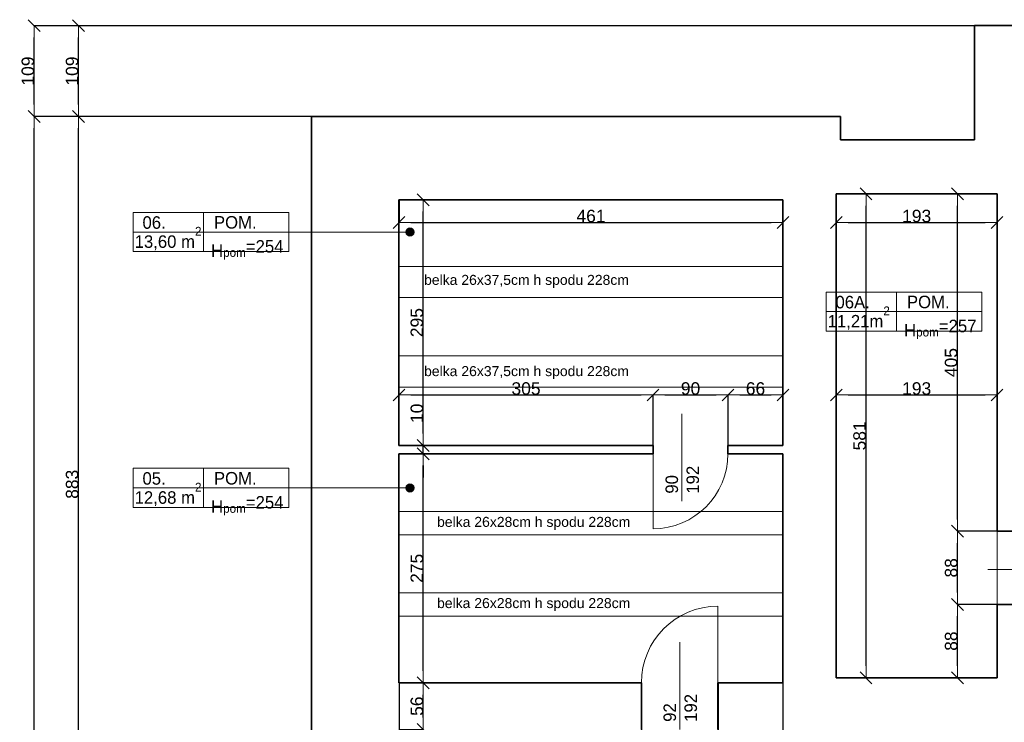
# Model space of a CAD drawing. Header units: metres. Extents: x 7506757 to 756746378, y 5735207 to 582114514.
# Tile 93 of 256: x 7679181 to 7691002, y 5801683 to 5810119. Entities that reach past the tile are written whole.
import ezdxf

# ---------------------------------------------------------------- set-up
doc = ezdxf.new("R2010")
doc.units = ezdxf.units.M
doc.header["$MEASUREMENT"] = 0
doc.header["$PDMODE"] = 2
doc.layers.get('0').update_dxf_attribs({"color": 250, "linetype": 'CONTINUOUS', "lineweight": 100, "plot": 0})
doc.layers.get('Defpoints').update_dxf_attribs({"linetype": 'CONTINUOUS'})
for name, color, linetype, lineweight in [('046', 7, 'CONTINUOUS', 18), ('2D - Ogolne46', 7, 'CONTINUOUS', 18), ('7 - linia widok1', 7, 'CONTINUOUS', 13), ('ELEKTRYKA141', 7, 'CONTINUOUS', 0), ('M_OCIANA6', 5, 'CONTINUOUS', 35), ('M_OPISY1', 7, 'CONTINUOUS', 13), ('M_OPISY141', 7, 'CONTINUOUS', 0), ('opis1', 7, 'CONTINUOUS', 13)]:
    doc.layers.add(name, color=color, linetype=linetype, lineweight=lineweight)
doc.layers.add('M_OPISY', color=7, linetype='CONTINUOUS')
doc.layers.add('PWYMIAR', color=7, linetype='CONTINUOUS')
doc.styles.add('GENERATED_STYLE_1', font='arial.ttf')
doc.styles.add('GENERATED_STYLE_2', font='txt')
doc.dimstyles.new('GENERATED_STYLE__1', dxfattribs={"dimtxt": 150, "dimasz": 142.5, "dimexe": 0.18, "dimexo": 0, "dimgap": 0.09, "dimtad": 1, "dimdec": 0, "dimlfac": 0.1, "dimzin": 0, "dimdsep": 46, "dimtxsty": 'GENERATED_STYLE_1', "dimblk": 'ARROWHEAD_6', "dimblk1": 'ARROWHEAD_6', "dimblk2": 'ARROWHEAD_6', "dimcen": 0.09, "dimclrd": 251, "dimclre": 251, "dimclrt": 7, "dimazin": 0, "dimtfac": 1, "dimtdec": 4, "dimtmove": 0, "dimatfit": 3, "dimfxl": 0, "dimtolj": 1, "dimtzin": 0, "dimarcsym": 0})
doc.dimstyles.new('GENERATED_STYLE__2', dxfattribs={"dimtxt": 150, "dimasz": 142.5, "dimexe": 0.18, "dimexo": 0, "dimgap": 0.09, "dimtad": 1, "dimtih": 1, "dimtoh": 1, "dimdec": 0, "dimlfac": 0.1, "dimzin": 0, "dimdsep": 46, "dimtxsty": 'GENERATED_STYLE_1', "dimblk": 'ARROWHEAD_6', "dimblk1": 'ARROWHEAD_6', "dimblk2": 'ARROWHEAD_6', "dimcen": 0.09, "dimclrd": 251, "dimclre": 251, "dimclrt": 7, "dimazin": 0, "dimtfac": 1, "dimtdec": 4, "dimtmove": 0, "dimatfit": 3, "dimfxl": 0, "dimtolj": 1, "dimtzin": 0, "dimarcsym": 0})

# ---------------------------------------------------------------- blocks, each defined once
blk = doc.blocks.new('Linia_1', base_point=(583363, 256590))
at = {"layer": 'M_OPISY1', "linetype": 'Continuous'}
blk.add_hatch(color=256, dxfattribs=at).paths.add_polyline_path([(586737, 256590), (586734, 256609), (586723, 256626), (586707, 256636), (586687, 256640), (586668, 256636), (586652, 256626), (586641, 256609), (586637, 256590), (586641, 256571), (586652, 256555), (586668, 256544), (586687, 256540), (586707, 256544), (586723, 256555), (586734, 256571)], flags=0)
blk.add_circle((586687, 256590), 50, dxfattribs=at)
at = {"layer": 'M_OPISY141', "linetype": 'Continuous'}
blk.add_line((583363, 256590), (586637, 256590), dxfattribs=at)
blk = doc.blocks.new('Linia_2', base_point=(583363, 253518))
at = {"layer": 'M_OPISY1', "linetype": 'Continuous'}
blk.add_hatch(color=256, dxfattribs=at).paths.add_polyline_path([(586737, 253518), (586734, 253537), (586723, 253553), (586707, 253564), (586687, 253568), (586668, 253564), (586652, 253553), (586641, 253537), (586637, 253518), (586641, 253499), (586652, 253483), (586668, 253472), (586687, 253468), (586707, 253472), (586723, 253483), (586734, 253499)], flags=0)
blk.add_circle((586687, 253518), 50, dxfattribs=at)
at = {"layer": 'M_OPISY141', "linetype": 'Continuous'}
blk.add_line((583363, 253518), (586637, 253518), dxfattribs=at)
blk = doc.blocks.new('ARROWHEAD_6')
at = {"color": 0, "linetype": 'Continuous', "lineweight": 0}
for p, q in [((0, 0), (-1, 0)), ((-0.5, -0.5), (0.5, 0.5))]:
    blk.add_line(p, q, dxfattribs=at)
blk = doc.blocks.new('*D5526')
at = {"layer": 'Defpoints', "color": 0, "linetype": 'Continuous', "transparency": 16777216}
for p in [(7683735, 5802157), (7684026, 5802157), (7683735, 5801597)]:
    blk.add_point(p, dxfattribs=at)
at = {"layer": 'PWYMIAR', "color": 251, "linetype": 'Continuous', "lineweight": -2, "transparency": 16777216}
for p, q in [((7683735, 5802157), (7684027, 5802157)), ((7684026, 5801740), (7684026, 5802015)), ((7683735, 5801597), (7684027, 5801597))]:
    blk.add_line(p, q, dxfattribs=at)
at = {"layer": 'PWYMIAR', "color": 251, "linetype": 'Continuous', "lineweight": -2, "transparency": 16777216, "xscale": 142.5, "yscale": 142.5, "zscale": 142.5}
for p, rotation in [((7684026, 5802157), 90), ((7684026, 5801597), 270)]:
    blk.add_blockref('ARROWHEAD_6', p, dxfattribs=dict(at, rotation=rotation))
at = {"layer": 'PWYMIAR', "color": 7, "linetype": 'Continuous', "lineweight": 13, "transparency": 16777216, "insert": (7683950, 5801877), "char_height": 150, "attachment_point": 5, "rotation": 90, "style": 'GENERATED_STYLE_1'}
blk.add_mtext('\\A1;56', dxfattribs=at)
blk = doc.blocks.new('*D5527')
at = {"layer": 'Defpoints', "color": 0, "linetype": 'Continuous', "transparency": 16777216}
for p in [(7683735, 5804907), (7684026, 5804907), (7683735, 5802157)]:
    blk.add_point(p, dxfattribs=at)
at = {"layer": 'PWYMIAR', "color": 251, "linetype": 'Continuous', "lineweight": -2, "transparency": 16777216}
for p, q in [((7683735, 5804907), (7684027, 5804907)), ((7684026, 5802300), (7684026, 5804765)), ((7683735, 5802157), (7684027, 5802157))]:
    blk.add_line(p, q, dxfattribs=at)
at = {"layer": 'PWYMIAR', "color": 251, "linetype": 'Continuous', "lineweight": -2, "transparency": 16777216, "xscale": 142.5, "yscale": 142.5, "zscale": 142.5}
for p, rotation in [((7684026, 5804907), 90), ((7684026, 5802157), 270)]:
    blk.add_blockref('ARROWHEAD_6', p, dxfattribs=dict(at, rotation=rotation))
at = {"layer": 'PWYMIAR', "color": 7, "linetype": 'Continuous', "lineweight": 13, "transparency": 16777216, "insert": (7683950, 5803532), "char_height": 150, "attachment_point": 5, "rotation": 90, "style": 'GENERATED_STYLE_1'}
blk.add_mtext('\\A1;275', dxfattribs=at)
blk = doc.blocks.new('*D5528')
at = {"layer": 'Defpoints', "color": 0, "linetype": 'Continuous', "transparency": 16777216}
for p in [(7683735, 5805007), (7683735, 5804907), (7684026, 5805007)]:
    blk.add_point(p, dxfattribs=at)
at = {"layer": 'PWYMIAR', "color": 251, "linetype": 'Continuous', "lineweight": -2, "transparency": 16777216}
for p, q in [((7684026, 5805150), (7684026, 5805493)), ((7683735, 5805007), (7684027, 5805007)), ((7683735, 5804907), (7684027, 5804907)), ((7684026, 5804907), (7684026, 5805007)), ((7684026, 5804765), (7684026, 5804622))]:
    blk.add_line(p, q, dxfattribs=at)
at = {"layer": 'PWYMIAR', "color": 251, "linetype": 'Continuous', "lineweight": -2, "transparency": 16777216, "xscale": 142.5, "yscale": 142.5, "zscale": 142.5}
for p, rotation in [((7684026, 5805007), 270), ((7684026, 5804907), 90)]:
    blk.add_blockref('ARROWHEAD_6', p, dxfattribs=dict(at, rotation=rotation))
at = {"layer": 'PWYMIAR', "color": 7, "linetype": 'Continuous', "lineweight": 13, "transparency": 16777216, "insert": (7683950, 5805393), "char_height": 150, "attachment_point": 5, "rotation": 90, "style": 'GENERATED_STYLE_1'}
blk.add_mtext('\\A1;10', dxfattribs=at)
blk = doc.blocks.new('*D5529')
at = {"layer": 'Defpoints', "color": 0, "linetype": 'Continuous', "transparency": 16777216}
for p in [(7683735, 5807957), (7684026, 5807957), (7683735, 5805007)]:
    blk.add_point(p, dxfattribs=at)
at = {"layer": 'PWYMIAR', "color": 251, "linetype": 'Continuous', "lineweight": -2, "transparency": 16777216}
for p, q in [((7683735, 5807957), (7684027, 5807957)), ((7684026, 5805150), (7684026, 5807815)), ((7683735, 5805007), (7684027, 5805007))]:
    blk.add_line(p, q, dxfattribs=at)
at = {"layer": 'PWYMIAR', "color": 251, "linetype": 'Continuous', "lineweight": -2, "transparency": 16777216, "xscale": 142.5, "yscale": 142.5, "zscale": 142.5}
for p, rotation in [((7684026, 5807957), 90), ((7684026, 5805007), 270)]:
    blk.add_blockref('ARROWHEAD_6', p, dxfattribs=dict(at, rotation=rotation))
at = {"layer": 'PWYMIAR', "color": 7, "linetype": 'Continuous', "lineweight": 13, "transparency": 16777216, "insert": (7683950, 5806482), "char_height": 150, "attachment_point": 5, "rotation": 90, "style": 'GENERATED_STYLE_1'}
blk.add_mtext('\\A1;295', dxfattribs=at)
blk = doc.blocks.new('*D5530')
at = {"layer": 'Defpoints', "color": 0, "linetype": 'Continuous', "transparency": 16777216}
for p in [(7686785, 5805613), (7683735, 5805007), (7686785, 5805007)]:
    blk.add_point(p, dxfattribs=at)
at = {"layer": 'PWYMIAR', "color": 251, "linetype": 'Continuous', "lineweight": -2, "transparency": 16777216}
for p, q in [((7683735, 5805007), (7683735, 5805613)), ((7683877, 5805613), (7686642, 5805613)), ((7686785, 5805007), (7686785, 5805613))]:
    blk.add_line(p, q, dxfattribs=at)
at = {"layer": 'PWYMIAR', "color": 251, "linetype": 'Continuous', "lineweight": -2, "transparency": 16777216, "xscale": 142.5, "yscale": 142.5, "zscale": 142.5, "rotation": 180}
blk.add_blockref('ARROWHEAD_6', (7683735, 5805613), dxfattribs=at)
at = {"layer": 'PWYMIAR', "color": 251, "linetype": 'Continuous', "lineweight": -2, "transparency": 16777216, "xscale": 142.5, "yscale": 142.5, "zscale": 142.5}
blk.add_blockref('ARROWHEAD_6', (7686785, 5805613), dxfattribs=at)
at = {"layer": 'PWYMIAR', "color": 7, "linetype": 'Continuous', "lineweight": 13, "transparency": 16777216, "insert": (7685260, 5805690), "char_height": 150, "attachment_point": 5, "style": 'GENERATED_STYLE_1'}
blk.add_mtext('\\A1;305', dxfattribs=at)
blk = doc.blocks.new('*D5531')
at = {"layer": 'Defpoints', "color": 0, "linetype": 'Continuous', "transparency": 16777216}
for p in [(7687685, 5805613), (7686785, 5805007), (7687685, 5805007)]:
    blk.add_point(p, dxfattribs=at)
at = {"layer": 'PWYMIAR', "color": 251, "linetype": 'Continuous', "lineweight": -2, "transparency": 16777216}
for p, q in [((7686785, 5805007), (7686785, 5805613)), ((7686927, 5805613), (7687542, 5805613)), ((7687685, 5805007), (7687685, 5805613))]:
    blk.add_line(p, q, dxfattribs=at)
at = {"layer": 'PWYMIAR', "color": 251, "linetype": 'Continuous', "lineweight": -2, "transparency": 16777216, "xscale": 142.5, "yscale": 142.5, "zscale": 142.5, "rotation": 180}
blk.add_blockref('ARROWHEAD_6', (7686785, 5805613), dxfattribs=at)
at = {"layer": 'PWYMIAR', "color": 251, "linetype": 'Continuous', "lineweight": -2, "transparency": 16777216, "xscale": 142.5, "yscale": 142.5, "zscale": 142.5}
blk.add_blockref('ARROWHEAD_6', (7687685, 5805613), dxfattribs=at)
at = {"layer": 'PWYMIAR', "color": 7, "linetype": 'Continuous', "lineweight": 13, "transparency": 16777216, "insert": (7687235, 5805690), "char_height": 150, "attachment_point": 5, "style": 'GENERATED_STYLE_1'}
blk.add_mtext('\\A1;90', dxfattribs=at)
blk = doc.blocks.new('*D5532')
at = {"layer": 'Defpoints', "color": 0, "linetype": 'Continuous', "transparency": 16777216}
for p in [(7688345, 5805613), (7687685, 5805007), (7688345, 5805007)]:
    blk.add_point(p, dxfattribs=at)
at = {"layer": 'PWYMIAR', "color": 251, "linetype": 'Continuous', "lineweight": -2, "transparency": 16777216}
for p, q in [((7687685, 5805007), (7687685, 5805613)), ((7687827, 5805613), (7688202, 5805613)), ((7688345, 5805007), (7688345, 5805613))]:
    blk.add_line(p, q, dxfattribs=at)
at = {"layer": 'PWYMIAR', "color": 251, "linetype": 'Continuous', "lineweight": -2, "transparency": 16777216, "xscale": 142.5, "yscale": 142.5, "zscale": 142.5, "rotation": 180}
blk.add_blockref('ARROWHEAD_6', (7687685, 5805613), dxfattribs=at)
at = {"layer": 'PWYMIAR', "color": 251, "linetype": 'Continuous', "lineweight": -2, "transparency": 16777216, "xscale": 142.5, "yscale": 142.5, "zscale": 142.5}
blk.add_blockref('ARROWHEAD_6', (7688345, 5805613), dxfattribs=at)
at = {"layer": 'PWYMIAR', "color": 7, "linetype": 'Continuous', "lineweight": 13, "transparency": 16777216, "insert": (7688015, 5805690), "char_height": 150, "attachment_point": 5, "style": 'GENERATED_STYLE_1'}
blk.add_mtext('\\A1;66', dxfattribs=at)
blk = doc.blocks.new('*D5533')
at = {"layer": 'Defpoints', "color": 0, "linetype": 'Continuous', "transparency": 16777216}
for p in [(7683735, 5807957), (7688345, 5807957), (7688345, 5807684)]:
    blk.add_point(p, dxfattribs=at)
at = {"layer": 'PWYMIAR', "color": 251, "linetype": 'Continuous', "lineweight": -2, "transparency": 16777216}
for p, q in [((7683735, 5807957), (7683735, 5807684)), ((7688345, 5807957), (7688345, 5807684)), ((7683877, 5807684), (7688202, 5807684))]:
    blk.add_line(p, q, dxfattribs=at)
at = {"layer": 'PWYMIAR', "color": 251, "linetype": 'Continuous', "lineweight": -2, "transparency": 16777216, "xscale": 142.5, "yscale": 142.5, "zscale": 142.5, "rotation": 180}
blk.add_blockref('ARROWHEAD_6', (7683735, 5807684), dxfattribs=at)
at = {"layer": 'PWYMIAR', "color": 251, "linetype": 'Continuous', "lineweight": -2, "transparency": 16777216, "xscale": 142.5, "yscale": 142.5, "zscale": 142.5}
blk.add_blockref('ARROWHEAD_6', (7688345, 5807684), dxfattribs=at)
at = {"layer": 'PWYMIAR', "color": 7, "linetype": 'Continuous', "lineweight": 13, "transparency": 16777216, "insert": (7686040, 5807761), "char_height": 150, "attachment_point": 5, "style": 'GENERATED_STYLE_1'}
blk.add_mtext('\\A1;461', dxfattribs=at)
blk = doc.blocks.new('*D5534')
at = {"layer": 'Defpoints', "color": 0, "linetype": 'Continuous', "transparency": 16777216}
for p in [(7683735, 5802157), (7686645, 5802157), (7686645, 5801314)]:
    blk.add_point(p, dxfattribs=at)
at = {"layer": 'PWYMIAR', "color": 251, "linetype": 'Continuous', "lineweight": -2, "transparency": 16777216}
for p, q in [((7683735, 5802157), (7683735, 5801314)), ((7686645, 5802157), (7686645, 5801314)), ((7683877, 5801314), (7686502, 5801314))]:
    blk.add_line(p, q, dxfattribs=at)
at = {"layer": 'PWYMIAR', "color": 251, "linetype": 'Continuous', "lineweight": -2, "transparency": 16777216, "xscale": 142.5, "yscale": 142.5, "zscale": 142.5, "rotation": 180}
blk.add_blockref('ARROWHEAD_6', (7683735, 5801314), dxfattribs=at)
at = {"layer": 'PWYMIAR', "color": 251, "linetype": 'Continuous', "lineweight": -2, "transparency": 16777216, "xscale": 142.5, "yscale": 142.5, "zscale": 142.5}
blk.add_blockref('ARROWHEAD_6', (7686645, 5801314), dxfattribs=at)
at = {"layer": 'PWYMIAR', "color": 7, "linetype": 'Continuous', "lineweight": 13, "transparency": 16777216, "insert": (7685190, 5801391), "char_height": 150, "attachment_point": 5, "style": 'GENERATED_STYLE_1'}
blk.add_mtext('\\A1;291', dxfattribs=at)
blk = doc.blocks.new('*D5535')
at = {"layer": 'Defpoints', "color": 0, "linetype": 'Continuous', "transparency": 16777216}
for p in [(7686645, 5802157), (7687565, 5802157), (7687565, 5801314)]:
    blk.add_point(p, dxfattribs=at)
at = {"layer": 'PWYMIAR', "color": 251, "linetype": 'Continuous', "lineweight": -2, "transparency": 16777216}
for p, q in [((7686645, 5802157), (7686645, 5801314)), ((7687565, 5802157), (7687565, 5801314)), ((7686787, 5801314), (7687422, 5801314))]:
    blk.add_line(p, q, dxfattribs=at)
at = {"layer": 'PWYMIAR', "color": 251, "linetype": 'Continuous', "lineweight": -2, "transparency": 16777216, "xscale": 142.5, "yscale": 142.5, "zscale": 142.5, "rotation": 180}
blk.add_blockref('ARROWHEAD_6', (7686645, 5801314), dxfattribs=at)
at = {"layer": 'PWYMIAR', "color": 251, "linetype": 'Continuous', "lineweight": -2, "transparency": 16777216, "xscale": 142.5, "yscale": 142.5, "zscale": 142.5}
blk.add_blockref('ARROWHEAD_6', (7687565, 5801314), dxfattribs=at)
at = {"layer": 'PWYMIAR', "color": 7, "linetype": 'Continuous', "lineweight": 13, "transparency": 16777216, "insert": (7687105, 5801391), "char_height": 150, "attachment_point": 5, "style": 'GENERATED_STYLE_1'}
blk.add_mtext('\\A1;92', dxfattribs=at)
blk = doc.blocks.new('*D5536')
at = {"layer": 'Defpoints', "color": 0, "linetype": 'Continuous', "transparency": 16777216}
for p in [(7687565, 5802157), (7688345, 5802157), (7688345, 5801314)]:
    blk.add_point(p, dxfattribs=at)
at = {"layer": 'PWYMIAR', "color": 251, "linetype": 'Continuous', "lineweight": -2, "transparency": 16777216}
for p, q in [((7687565, 5802157), (7687565, 5801314)), ((7688345, 5802157), (7688345, 5801314)), ((7687707, 5801314), (7688202, 5801314))]:
    blk.add_line(p, q, dxfattribs=at)
at = {"layer": 'PWYMIAR', "color": 251, "linetype": 'Continuous', "lineweight": -2, "transparency": 16777216, "xscale": 142.5, "yscale": 142.5, "zscale": 142.5, "rotation": 180}
blk.add_blockref('ARROWHEAD_6', (7687565, 5801314), dxfattribs=at)
at = {"layer": 'PWYMIAR', "color": 251, "linetype": 'Continuous', "lineweight": -2, "transparency": 16777216, "xscale": 142.5, "yscale": 142.5, "zscale": 142.5}
blk.add_blockref('ARROWHEAD_6', (7688345, 5801314), dxfattribs=at)
at = {"layer": 'PWYMIAR', "color": 7, "linetype": 'Continuous', "lineweight": 13, "transparency": 16777216, "insert": (7687955, 5801391), "char_height": 150, "attachment_point": 5, "style": 'GENERATED_STYLE_1'}
blk.add_mtext('\\A1;78', dxfattribs=at)
blk = doc.blocks.new('*D5556')
at = {"layer": 'Defpoints', "color": 0, "linetype": 'Continuous', "transparency": 16777216}
for p in [(7690440, 5803098), (7690915, 5803098), (7690915, 5802217)]:
    blk.add_point(p, dxfattribs=at)
at = {"layer": 'PWYMIAR', "color": 251, "linetype": 'Continuous', "lineweight": -2, "transparency": 16777216}
for p, q in [((7690915, 5803098), (7690440, 5803098)), ((7690440, 5802360), (7690440, 5802956)), ((7690915, 5802217), (7690440, 5802217))]:
    blk.add_line(p, q, dxfattribs=at)
at = {"layer": 'PWYMIAR', "color": 251, "linetype": 'Continuous', "lineweight": -2, "transparency": 16777216, "xscale": 142.5, "yscale": 142.5, "zscale": 142.5}
for p, rotation in [((7690440, 5803098), 90), ((7690440, 5802217), 270)]:
    blk.add_blockref('ARROWHEAD_6', p, dxfattribs=dict(at, rotation=rotation))
at = {"layer": 'PWYMIAR', "color": 7, "linetype": 'Continuous', "lineweight": 13, "transparency": 16777216, "insert": (7690364, 5802658), "char_height": 150, "attachment_point": 5, "rotation": 90, "style": 'GENERATED_STYLE_1'}
blk.add_mtext('\\A1;88', dxfattribs=at)
blk = doc.blocks.new('*D5557')
at = {"layer": 'Defpoints', "color": 0, "linetype": 'Continuous', "transparency": 16777216}
for p in [(7690440, 5803977), (7690915, 5803977), (7690915, 5803098)]:
    blk.add_point(p, dxfattribs=at)
at = {"layer": 'PWYMIAR', "color": 251, "linetype": 'Continuous', "lineweight": -2, "transparency": 16777216}
for p, q in [((7690915, 5803977), (7690440, 5803977)), ((7690440, 5803241), (7690440, 5803835)), ((7690915, 5803098), (7690440, 5803098))]:
    blk.add_line(p, q, dxfattribs=at)
at = {"layer": 'PWYMIAR', "color": 251, "linetype": 'Continuous', "lineweight": -2, "transparency": 16777216, "xscale": 142.5, "yscale": 142.5, "zscale": 142.5}
for p, rotation in [((7690440, 5803977), 90), ((7690440, 5803098), 270)]:
    blk.add_blockref('ARROWHEAD_6', p, dxfattribs=dict(at, rotation=rotation))
at = {"layer": 'PWYMIAR', "color": 7, "linetype": 'Continuous', "lineweight": 13, "transparency": 16777216, "insert": (7690364, 5803538), "char_height": 150, "attachment_point": 5, "rotation": 90, "style": 'GENERATED_STYLE_1'}
blk.add_mtext('\\A1;88', dxfattribs=at)
blk = doc.blocks.new('*D5558')
at = {"layer": 'Defpoints', "color": 0, "linetype": 'Continuous', "transparency": 16777216}
for p in [(7690440, 5808027), (7690915, 5808027), (7690915, 5803977)]:
    blk.add_point(p, dxfattribs=at)
at = {"layer": 'PWYMIAR', "color": 251, "linetype": 'Continuous', "lineweight": -2, "transparency": 16777216}
for p, q in [((7690915, 5808027), (7690440, 5808027)), ((7690440, 5804120), (7690440, 5807885)), ((7690915, 5803977), (7690440, 5803977))]:
    blk.add_line(p, q, dxfattribs=at)
at = {"layer": 'PWYMIAR', "color": 251, "linetype": 'Continuous', "lineweight": -2, "transparency": 16777216, "xscale": 142.5, "yscale": 142.5, "zscale": 142.5}
for p, rotation in [((7690440, 5808027), 90), ((7690440, 5803977), 270)]:
    blk.add_blockref('ARROWHEAD_6', p, dxfattribs=dict(at, rotation=rotation))
at = {"layer": 'PWYMIAR', "color": 7, "linetype": 'Continuous', "lineweight": 13, "transparency": 16777216, "insert": (7690364, 5806002), "char_height": 150, "attachment_point": 5, "rotation": 90, "style": 'GENERATED_STYLE_1'}
blk.add_mtext('\\A1;405', dxfattribs=at)
blk = doc.blocks.new('*D5559')
at = {"layer": 'Defpoints', "color": 0, "linetype": 'Continuous', "transparency": 16777216}
for p in [(7689342, 5808027), (7690915, 5808027), (7690915, 5802217)]:
    blk.add_point(p, dxfattribs=at)
at = {"layer": 'PWYMIAR', "color": 251, "linetype": 'Continuous', "lineweight": -2, "transparency": 16777216}
for p, q in [((7690915, 5808027), (7689341, 5808027)), ((7689342, 5802360), (7689342, 5807885)), ((7690915, 5802217), (7689341, 5802217))]:
    blk.add_line(p, q, dxfattribs=at)
at = {"layer": 'PWYMIAR', "color": 251, "linetype": 'Continuous', "lineweight": -2, "transparency": 16777216, "xscale": 142.5, "yscale": 142.5, "zscale": 142.5}
for p, rotation in [((7689342, 5808027), 90), ((7689342, 5802217), 270)]:
    blk.add_blockref('ARROWHEAD_6', p, dxfattribs=dict(at, rotation=rotation))
at = {"layer": 'PWYMIAR', "color": 7, "linetype": 'Continuous', "lineweight": 13, "transparency": 16777216, "insert": (7689265, 5805122), "char_height": 150, "attachment_point": 5, "rotation": 90, "style": 'GENERATED_STYLE_1'}
blk.add_mtext('\\A1;581', dxfattribs=at)
blk = doc.blocks.new('*D5560')
at = {"layer": 'Defpoints', "color": 0, "linetype": 'Continuous', "transparency": 16777216}
for p in [(7688985, 5808027), (7690915, 5808027), (7690915, 5807684)]:
    blk.add_point(p, dxfattribs=at)
at = {"layer": 'PWYMIAR', "color": 251, "linetype": 'Continuous', "lineweight": -2, "transparency": 16777216}
for p, q in [((7688985, 5808027), (7688985, 5807684)), ((7690915, 5808027), (7690915, 5807684)), ((7689127, 5807684), (7690772, 5807684))]:
    blk.add_line(p, q, dxfattribs=at)
at = {"layer": 'PWYMIAR', "color": 251, "linetype": 'Continuous', "lineweight": -2, "transparency": 16777216, "xscale": 142.5, "yscale": 142.5, "zscale": 142.5, "rotation": 180}
blk.add_blockref('ARROWHEAD_6', (7688985, 5807684), dxfattribs=at)
at = {"layer": 'PWYMIAR', "color": 251, "linetype": 'Continuous', "lineweight": -2, "transparency": 16777216, "xscale": 142.5, "yscale": 142.5, "zscale": 142.5}
blk.add_blockref('ARROWHEAD_6', (7690915, 5807684), dxfattribs=at)
at = {"layer": 'PWYMIAR', "color": 7, "linetype": 'Continuous', "lineweight": 13, "transparency": 16777216, "insert": (7689950, 5807761), "char_height": 150, "attachment_point": 5, "style": 'GENERATED_STYLE_1'}
blk.add_mtext('\\A1;193', dxfattribs=at)
blk = doc.blocks.new('*D5679')
at = {"layer": 'Defpoints', "color": 0, "linetype": 'Continuous', "transparency": 16777216}
for p in [(7690915, 5805613), (7688985, 5804143), (7690915, 5803977)]:
    blk.add_point(p, dxfattribs=at)
at = {"layer": 'PWYMIAR', "color": 251, "linetype": 'Continuous', "lineweight": -2, "transparency": 16777216}
for p, q in [((7688985, 5804143), (7688985, 5805613)), ((7689127, 5805613), (7690772, 5805613)), ((7690915, 5803977), (7690915, 5805613))]:
    blk.add_line(p, q, dxfattribs=at)
at = {"layer": 'PWYMIAR', "color": 251, "linetype": 'Continuous', "lineweight": -2, "transparency": 16777216, "xscale": 142.5, "yscale": 142.5, "zscale": 142.5, "rotation": 180}
blk.add_blockref('ARROWHEAD_6', (7688985, 5805613), dxfattribs=at)
at = {"layer": 'PWYMIAR', "color": 251, "linetype": 'Continuous', "lineweight": -2, "transparency": 16777216, "xscale": 142.5, "yscale": 142.5, "zscale": 142.5}
blk.add_blockref('ARROWHEAD_6', (7690915, 5805613), dxfattribs=at)
at = {"layer": 'PWYMIAR', "color": 7, "linetype": 'Continuous', "lineweight": 13, "transparency": 16777216, "insert": (7689950, 5805690), "char_height": 150, "attachment_point": 5, "style": 'GENERATED_STYLE_1'}
blk.add_mtext('\\A1;193', dxfattribs=at)
blk = doc.blocks.new('*D5759')
at = {"layer": 'Defpoints', "color": 0, "linetype": 'Continuous', "transparency": 16777216}
for p in [(7679888, 5808957), (7689035, 5808957), (7688345, 5800125)]:
    blk.add_point(p, dxfattribs=at)
at = {"layer": 'PWYMIAR', "color": 251, "linetype": 'Continuous', "lineweight": -2, "transparency": 16777216}
for p, q in [((7689035, 5808957), (7679888, 5808957)), ((7679888, 5800267), (7679888, 5808815)), ((7688345, 5800125), (7679888, 5800125))]:
    blk.add_line(p, q, dxfattribs=at)
at = {"layer": 'PWYMIAR', "color": 251, "linetype": 'Continuous', "lineweight": -2, "transparency": 16777216, "xscale": 142.5, "yscale": 142.5, "zscale": 142.5}
for p, rotation in [((7679888, 5808957), 90), ((7679888, 5800125), 270)]:
    blk.add_blockref('ARROWHEAD_6', p, dxfattribs=dict(at, rotation=rotation))
at = {"layer": 'PWYMIAR', "color": 7, "linetype": 'Continuous', "lineweight": 13, "transparency": 16777216, "insert": (7679811, 5804541), "char_height": 150, "attachment_point": 5, "rotation": 90, "style": 'GENERATED_STYLE_1'}
blk.add_mtext('\\A1;883', dxfattribs=at)
blk = doc.blocks.new('*D5760')
at = {"layer": 'Defpoints', "color": 0, "linetype": 'Continuous', "transparency": 16777216}
for p in [(7679888, 5810047), (7690645, 5810047), (7689035, 5808957)]:
    blk.add_point(p, dxfattribs=at)
at = {"layer": 'PWYMIAR', "color": 251, "linetype": 'Continuous', "lineweight": -2, "transparency": 16777216}
for p, q in [((7690645, 5810047), (7679888, 5810047)), ((7679888, 5809100), (7679888, 5809905)), ((7689035, 5808957), (7679888, 5808957))]:
    blk.add_line(p, q, dxfattribs=at)
at = {"layer": 'PWYMIAR', "color": 251, "linetype": 'Continuous', "lineweight": -2, "transparency": 16777216, "xscale": 142.5, "yscale": 142.5, "zscale": 142.5}
for p, rotation in [((7679888, 5810047), 90), ((7679888, 5808957), 270)]:
    blk.add_blockref('ARROWHEAD_6', p, dxfattribs=dict(at, rotation=rotation))
at = {"layer": 'PWYMIAR', "color": 7, "linetype": 'Continuous', "lineweight": 13, "transparency": 16777216, "insert": (7679811, 5809502), "char_height": 150, "attachment_point": 5, "rotation": 90, "style": 'GENERATED_STYLE_1'}
blk.add_mtext('\\A1;109', dxfattribs=at)
blk = doc.blocks.new('*D5761')
at = {"layer": 'Defpoints', "color": 0, "linetype": 'Continuous', "transparency": 16777216}
for p in [(7679356, 5808957), (7682685, 5808957), (7682685, 5791637)]:
    blk.add_point(p, dxfattribs=at)
at = {"layer": 'PWYMIAR', "color": 251, "linetype": 'Continuous', "lineweight": -2, "transparency": 16777216}
for p, q in [((7682685, 5808957), (7679356, 5808957)), ((7679356, 5791780), (7679356, 5808815)), ((7682685, 5791637), (7679356, 5791637))]:
    blk.add_line(p, q, dxfattribs=at)
at = {"layer": 'PWYMIAR', "color": 251, "linetype": 'Continuous', "lineweight": -2, "transparency": 16777216, "xscale": 142.5, "yscale": 142.5, "zscale": 142.5}
for p, rotation in [((7679356, 5808957), 90), ((7679356, 5791637), 270)]:
    blk.add_blockref('ARROWHEAD_6', p, dxfattribs=dict(at, rotation=rotation))
at = {"layer": 'PWYMIAR', "color": 7, "linetype": 'Continuous', "lineweight": 13, "transparency": 16777216, "insert": (7679280, 5800297), "char_height": 150, "attachment_point": 5, "rotation": 90, "style": 'GENERATED_STYLE_1'}
blk.add_mtext('\\A1;1732', dxfattribs=at)
blk = doc.blocks.new('*D5762')
at = {"layer": 'Defpoints', "color": 0, "linetype": 'Continuous', "transparency": 16777216}
for p in [(7679356, 5810047), (7690645, 5810047), (7682685, 5808957)]:
    blk.add_point(p, dxfattribs=at)
at = {"layer": 'PWYMIAR', "color": 251, "linetype": 'Continuous', "lineweight": -2, "transparency": 16777216}
for p, q in [((7690645, 5810047), (7679356, 5810047)), ((7679356, 5809100), (7679356, 5809905)), ((7682685, 5808957), (7679356, 5808957))]:
    blk.add_line(p, q, dxfattribs=at)
at = {"layer": 'PWYMIAR', "color": 251, "linetype": 'Continuous', "lineweight": -2, "transparency": 16777216, "xscale": 142.5, "yscale": 142.5, "zscale": 142.5}
for p, rotation in [((7679356, 5810047), 90), ((7679356, 5808957), 270)]:
    blk.add_blockref('ARROWHEAD_6', p, dxfattribs=dict(at, rotation=rotation))
at = {"layer": 'PWYMIAR', "color": 7, "linetype": 'Continuous', "lineweight": 13, "transparency": 16777216, "insert": (7679280, 5809502), "char_height": 150, "attachment_point": 5, "rotation": 90, "style": 'GENERATED_STYLE_1'}
blk.add_mtext('\\A1;109', dxfattribs=at)

msp = doc.modelspace()

# ---------------------------------------------------------------- linework, layer by layer
at = {"layer": '7 - linia widok1', "linetype": 'Continuous'}
for p, q in [((7687128.8, 5804337), (7687128.8, 5805386)), ((7690804.6, 5803518.3), (7691439.1, 5803518.3)), ((7687104.6, 5801597.5), (7687104.6, 5802646.4))]:
    msp.add_line(p, q, dxfattribs=at)
at = {"layer": 'ELEKTRYKA141'}
for p, q in [((7688344.6, 5807157.5), (7683734.6, 5807157.5)), ((7688344.6, 5806782.5), (7683734.6, 5806782.5)), ((7688344.6, 5806082.5), (7683734.6, 5806082.5)), ((7688344.6, 5805707.5), (7683734.6, 5805707.5)), ((7688344.6, 5804212.5), (7683734.6, 5804212.5)), ((7690914.6, 5803977.5), (7690914.6, 5803067.5)), ((7688344.6, 5803932.5), (7683734.6, 5803932.5)), ((7688344.6, 5803237.5), (7683734.6, 5803237.5)), ((7688344.6, 5802957.5), (7683734.6, 5802957.5))]:
    msp.add_line(p, q, dxfattribs=at)
at = {"layer": 'ELEKTRYKA141', "linetype": 'Continuous'}
for p, q in [((7686784.6, 5804907.5), (7686784.6, 5804007.5)), ((7687563.8, 5802157.4), (7687563.8, 5803077.5))]:
    msp.add_line(p, q, dxfattribs=at)
for centre, radius, start, end in [((7686784.6, 5804907.5), 900, 270, 0), ((7687564.6, 5802157.5), 920, 90.05138, 180)]:
    msp.add_arc(centre, radius, start, end, dxfattribs=at)
at = {"layer": 'M_OCIANA6'}
for p, q in [((7706314.6, 5810047.5), (7690644.6, 5810047.5)), ((7690644.6, 5810047.5), (7690644.6, 5808677.5)), ((7689034.6, 5808957.5), (7682684.6, 5808957.5)), ((7682684.6, 5808957.5), (7682684.6, 5791637.5)), ((7689034.6, 5808677.5), (7689034.6, 5808957.5)), ((7690644.6, 5808677.5), (7689034.6, 5808677.5))]:
    msp.add_line(p, q, dxfattribs=at)
at = {"layer": 'M_OCIANA6', "linetype": 'Continuous'}
for p, q in [((7688984.6, 5802217.5), (7688984.6, 5808027.5)), ((7688984.6, 5808027.5), (7690914.6, 5808027.5)), ((7690914.6, 5808027.5), (7690914.6, 5803977.5)), ((7688344.6, 5807957.5), (7683734.6, 5807957.5)), ((7683734.6, 5807957.5), (7683734.6, 5805007.5)), ((7688344.6, 5807957.5), (7688344.6, 5805007.5)), ((7683734.6, 5805007.5), (7686784.6, 5805007.5)), ((7686784.6, 5804907.5), (7683734.6, 5804907.5)), ((7683734.6, 5804907.5), (7683734.6, 5802157.5)), ((7686784.6, 5805007.5), (7686784.6, 5804907.5)), ((7687684.6, 5804907.5), (7687684.6, 5805007.5)), ((7687684.6, 5805007.5), (7688344.6, 5805007.5)), ((7688344.6, 5804907.5), (7687684.6, 5804907.5)), ((7688344.6, 5804907.5), (7688344.6, 5802157.5)), ((7690914.6, 5803977.5), (7691364.6, 5803977.5)), ((7690914.6, 5803098.5), (7690914.6, 5802217.5)), ((7690914.6, 5803097.5), (7691364.6, 5803097.5)), ((7690914.6, 5802217.5), (7688984.6, 5802217.5)), ((7683734.6, 5802157.5), (7686644.6, 5802157.5)), ((7686644.6, 5801597.5), (7686644.6, 5802157.5)), ((7687564.6, 5801597.5), (7687564.6, 5802157.5)), ((7687564.6, 5802157.5), (7688344.6, 5802157.5))]:
    msp.add_line(p, q, dxfattribs=at)
at = {"layer": 'M_OPISY141', "linetype": 'Continuous'}
for p, q in [((7680542.9, 5807804.9), (7682414, 5807804.9)), ((7680542.9, 5807333.8), (7680542.9, 5807804.9)), ((7681387.5, 5807804.9), (7681387.5, 5807333.8)), ((7682414, 5807804.9), (7682414, 5807333.8)), ((7682414, 5807333.8), (7680542.9, 5807333.8)), ((7688862.7, 5806849.2), (7690733.8, 5806849.2)), ((7688862.7, 5806378.1), (7688862.7, 5806849.2)), ((7689707.3, 5806849.2), (7689707.3, 5806378.1)), ((7690733.8, 5806849.2), (7690733.8, 5806378.1)), ((7688862.7, 5806613.6), (7690733.8, 5806613.6)), ((7690733.8, 5806378.1), (7688862.7, 5806378.1)), ((7680542.9, 5804732.6), (7682414, 5804732.6)), ((7680542.9, 5804261.5), (7680542.9, 5804732.6)), ((7681387.5, 5804732.6), (7681387.5, 5804261.5)), ((7682414, 5804732.6), (7682414, 5804261.5)), ((7682414, 5804261.5), (7680542.9, 5804261.5))]:
    msp.add_line(p, q, dxfattribs=at)

# ---------------------------------------------------------------- block references
at = {"layer": 'M_OPISY', "linetype": 'Continuous'}
for name, p in [('Linia_1', (7680542.9, 5807569.3)), ('Linia_2', (7680542.9, 5804497))]:
    msp.add_blockref(name, p, dxfattribs=at)

# ---------------------------------------------------------------- texts
at = {"layer": '046', "linetype": 'Continuous', "char_height": 120, "attachment_point": 9, "style": 'GENERATED_STYLE_1'}
for s, insert in [('{belka 26x37,5cm h spodu 228cm }', (7686495.8, 5806899)), ('{belka 26x37,5cm h spodu 228cm }', (7686495.8, 5805803.4)), ('{belka 26x28cm h spodu 228cm }', (7686511.8, 5803993.5)), ('{belka 26x28cm h spodu 228cm }', (7686511.8, 5803018.5))]:
    msp.add_mtext(s, dxfattribs=dict(at, insert=insert))
at = {"layer": '2D - Ogolne46', "linetype": 'Continuous', "char_height": 150, "attachment_point": 7, "style": 'GENERATED_STYLE_2'}
for s, insert in [('{13,60 m\\A1{\\H0.7x;\\S2^  ;}}', (7680561.1, 5807351.7)), ('{11,21m\\A1{\\H0.7x;\\S2^  ;}}', (7688880.9, 5806396)), ('{12,68 m\\A1{\\H0.7x;\\S2^  ;}}', (7680561.1, 5804279.4))]:
    msp.add_mtext(s, dxfattribs=dict(at, insert=insert))
at = {"layer": 'opis1', "linetype": 'Continuous', "char_height": 150, "attachment_point": 1, "style": 'GENERATED_STYLE_2'}
for s, insert in [('{06.}', (7680655.4, 5807758.6)), ('{POM.}', (7681513.1, 5807760.7)), ('{H\\A1{\\H0.7x;\\S ^ pom;}=254}', (7681478.4, 5807523.1)), ('{06A.}', (7688975.2, 5806802.9)), ('{POM.}', (7689832.9, 5806805)), ('{H\\A1{\\H0.7x;\\S ^ pom;}=257}', (7689798.2, 5806567.4)), ('{05.}', (7680655.4, 5804686.3)), ('{POM.}', (7681513.1, 5804688.4)), ('{H\\A1{\\H0.7x;\\S ^ pom;}=254}', (7681478.4, 5804450.8))]:
    msp.add_mtext(s, dxfattribs=dict(at, insert=insert))
at = {"layer": 'opis1', "linetype": 'Continuous', "char_height": 150, "width": 859.483, "attachment_point": 1, "rotation": 90, "line_spacing_factor": 1.007581, "style": 'GENERATED_STYLE_2'}
for s, insert in [('{90\\P192}', (7686934.8, 5804428.6)), ('{92\\P192}', (7686910.7, 5801689.1))]:
    msp.add_mtext(s, dxfattribs=dict(at, insert=insert))

# ---------------------------------------------------------------- dimensions: what is measured, and where the dimension line sits
at = {"layer": 'PWYMIAR', "color": 251, "linetype": 'Continuous', "lineweight": 13}
for base, p1, p2, picture, middle in [((7679356.3, 5810047.5), (7682684.6, 5808957.5), (7690644.6, 5810047.5), '*D5762', (7679279.6, 5809502.5)), ((7679887.9, 5810047.5), (7689034.6, 5808957.5), (7690644.6, 5810047.5), '*D5760', (7679811.2, 5809502.5)), ((7679356.3, 5808957.5), (7682684.6, 5791637.5), (7682684.6, 5808957.5), '*D5761', (7679279.6, 5800297.5)), ((7679887.9, 5808957.5), (7688344.6, 5800124.9), (7689034.6, 5808957.5), '*D5759', (7679811.1, 5804541.2)), ((7689341.7, 5808027.5), (7690914.6, 5802217.5), (7690914.6, 5808027.5), '*D5559', (7689265, 5805122.5)), ((7690440.3, 5808027.5), (7690914.6, 5803977.5), (7690914.6, 5808027.5), '*D5558', (7690363.7, 5806002.5)), ((7684026.4, 5807957.5), (7683734.6, 5805007.5), (7683734.6, 5807957.5), '*D5529', (7683949.7, 5806482.5)), ((7684026.4, 5805007.5), (7683734.6, 5804907.5), (7683734.6, 5805007.5), '*D5528', (7683949.7, 5805392.7)), ((7684026.4, 5804907.5), (7683734.6, 5802157.5), (7683734.6, 5804907.5), '*D5527', (7683949.7, 5803532.5)), ((7690440.3, 5803977.5), (7690914.6, 5803098.5), (7690914.6, 5803977.5), '*D5557', (7690363.7, 5803538)), ((7690440.3, 5803098.5), (7690914.6, 5802217.5), (7690914.6, 5803098.5), '*D5556', (7690363.7, 5802658)), ((7684026.4, 5802157.5), (7683734.6, 5801597.5), (7683734.6, 5802157.5), '*D5526', (7683949.7, 5801877.5))]:
    dim = msp.add_linear_dim(base=base, p1=p1, p2=p2, angle=90, dimstyle='GENERATED_STYLE__1', dxfattribs=at)
    dim.commit()
    dim.dimension.update_dxf_attribs({"geometry": picture, "text_midpoint": middle})
for base, p1, p2, picture, middle in [((7690914.6, 5807684.4), (7688984.6, 5808027.5), (7690914.6, 5808027.5), '*D5560', (7689949.6, 5807761.2)), ((7688344.6, 5807684.4), (7683734.6, 5807957.5), (7688344.6, 5807957.5), '*D5533', (7686039.6, 5807761.1)), ((7686784.6, 5805612.9), (7683734.6, 5805007.5), (7686784.6, 5805007.5), '*D5530', (7685259.6, 5805689.6)), ((7687684.6, 5805612.9), (7686784.6, 5805007.5), (7687684.6, 5805007.5), '*D5531', (7687234.6, 5805689.5)), ((7688344.6, 5805612.9), (7687684.6, 5805007.5), (7688344.6, 5805007.5), '*D5532', (7688014.6, 5805689.5)), ((7690914.6, 5805612.9), (7688984.6, 5804142.6), (7690914.6, 5803977.5), '*D5679', (7689949.6, 5805689.6)), ((7686644.6, 5801313.9), (7683734.6, 5802157.5), (7686644.6, 5802157.5), '*D5534', (7685189.6, 5801390.5)), ((7687564.6, 5801313.9), (7686644.6, 5802157.5), (7687564.6, 5802157.5), '*D5535', (7687104.6, 5801390.5)), ((7688344.6, 5801313.9), (7687564.6, 5802157.5), (7688344.6, 5802157.5), '*D5536', (7687954.6, 5801390.5))]:
    dim = msp.add_linear_dim(base=base, p1=p1, p2=p2, dimstyle='GENERATED_STYLE__2', dxfattribs=at)
    dim.commit()
    dim.dimension.update_dxf_attribs({"geometry": picture, "text_midpoint": middle})

doc.saveas('drawing.dxf')
